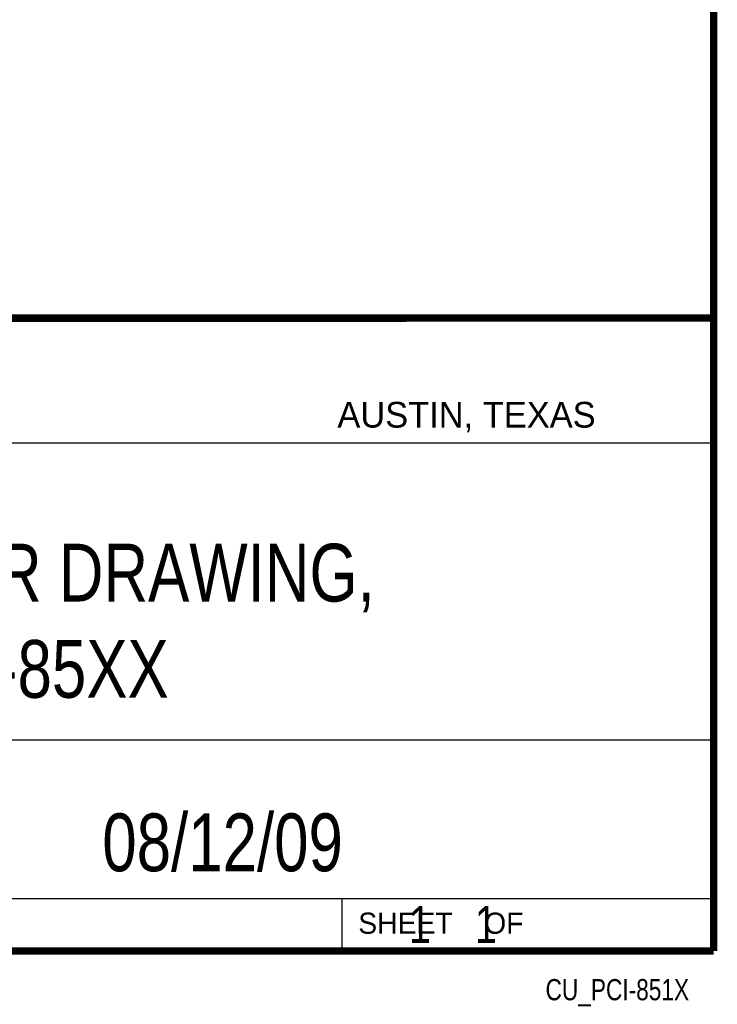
# Model space of a CAD drawing. Header units: inches. Extents: x 0.2 to 16.8, y 0.1 to 10.8.
# Tile 10 of 10: x 14.9 to 16.8, y 0.1 to 2.8. Entities that reach past the tile are written whole.
import ezdxf
from ezdxf.enums import TextEntityAlignment as Align

# ---------------------------------------------------------------- set-up
doc = ezdxf.new("R2010")
doc.units = ezdxf.units.IN
doc.header["$LTSCALE"] = 0.935
doc.header["$MEASUREMENT"] = 0
doc.layers.get('0').update_dxf_attribs({"linetype": 'CONTINUOUS'})
doc.styles.get("Standard").update_dxf_attribs({"font": 'txt', "width": 0.8})

msp = doc.modelspace()

# ---------------------------------------------------------------- linework, layer by layer
at = {"color": 2, "linetype": 'CONTINUOUS'}
for p, q in [((13.0652, 1.9695), (16.745, 1.9695)), ((16.745, 1.9695), (16.745, 0.2605)), ((13.0653, 1.6329), (16.75, 1.6329)), ((13.0652, 0.8295), (16.745, 0.8295)), ((13.0652, 0.4005), (16.745, 0.4005)), ((15.745, 0.4005), (15.745, 0.2605)), ((13.0652, 0.2605), (16.745, 0.2605)), ((15.7462, 0.2607), (16.7462, 0.2607)), ((15.7462, 0.2607), (15.7462, 0.2602)), ((15.7462, 0.2602), (16.7462, 0.2602)), ((16.7462, 0.2607), (16.7462, 0.2602))]:
    msp.add_line(p, q, dxfattribs=at)
at = {"color": 7, "linetype": 'CONTINUOUS', "const_width": 0.02}
for points in [[(16.75, 0.2586), (16.75, 10.7586)], [(11.4718, 1.9702), (16.75, 1.9707)], [(0.25, 0.2586), (16.75, 0.2586)]]:
    msp.add_lwpolyline(points, dxfattribs=at)

# ---------------------------------------------------------------- texts
at = {"color": 2, "linetype": 'CONTINUOUS'}
for s, height, p in [('AUSTIN, TEXAS', 0.069617, (15.7327, 1.6745)), ('SHEET    OF', 0.057262, (15.7892, 0.3052))]:
    msp.add_text(s, height=height, dxfattribs=at).set_placement(p)
at = {"color": 7, "linetype": 'CONTINUOUS', "width": 0.8}
msp.add_text('08/12/09 ', height=0.15625, dxfattribs=at).set_placement((15.4455, 0.4744), align=Align.CENTER)
at = {"color": 2, "linetype": 'CONTINUOUS', "width": 0.8}
msp.add_text('CU_PCI-851X', height=0.057262, dxfattribs=at).set_placement((16.6837, 0.1254), align=Align.RIGHT)
at = {"color": 7, "linetype": 'CONTINUOUS'}
for s, insert, char_height, width, attachment_point in [('CUSTOMER DRAWING,\\PPCI-85XX', (14.9051, 1.3603), 0.15625, 2.125, 2), ('    1    1', (15.8075, 0.3805), 0.1, 0.8, 1)]:
    msp.add_mtext(s, dxfattribs=dict(at, insert=insert, char_height=char_height, width=width, attachment_point=attachment_point))

doc.saveas('drawing.dxf')
